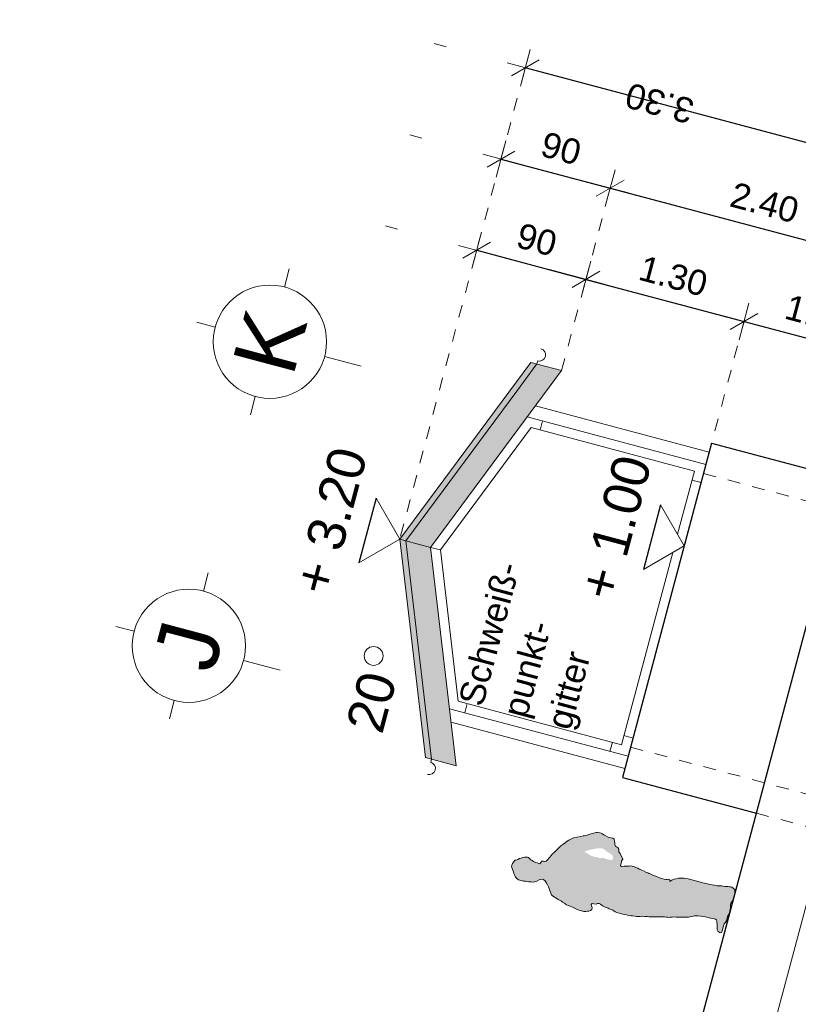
# Model space of a CAD drawing. Header units: metres. Extents: x 4462371 to 4462630, y 5328161 to 5328403.
# Tile 99 of 152: x 4462421.41 to 4462427.59, y 5328317.19 to 5328325.01. Entities that reach past the tile are written whole.
import ezdxf

# ---------------------------------------------------------------- set-up
doc = ezdxf.new("R2010")
doc.units = ezdxf.units.M
doc.header["$PDMODE"] = 65
doc.linetypes.add('AUSGEZOGEN', pattern=[0])
doc.linetypes.add('VERDECKT2_S2', pattern=[0.15, 0.1, -0.05])
for name, color, linetype, lineweight in [('Maßlinie_Allgemein', 7, 'AUSGEZOGEN', 13), ('Raum', 7, 'AUSGEZOGEN', 13), ('Standard', 7, 'AUSGEZOGEN', 13)]:
    doc.layers.add(name, color=color, linetype=linetype, lineweight=lineweight)
doc.styles.add('ARIAL', font='ARIAL.TTF')
doc.dimstyles.new('_DIMSTYLE_12', dxfattribs={"dimtxt": 0.2, "dimasz": 0.3, "dimexe": 0, "dimexo": 0, "dimgap": 0.1, "dimtad": 2, "dimrnd": 0.01, "dimzin": 4, "dimdsep": 46, "dimtxsty": 'ARIAL', "dimblk1": 'ALL_ML_STRICH', "dimblk2": 'ALL_ML_STRICH', "dimsah": 1, "dimcen": 0, "dimclrd": 7, "dimclre": 7, "dimclrt": 7, "dimadec": 0, "dimazin": 0, "dimtfac": 1, "dimtdec": 0, "dimtix": 1, "dimtmove": 2, "dimatfit": 3, "dimfxl": 0, "dimtzin": 0, "dimlwd": 0, "dimlwe": 13, "dimarcsym": 0})
doc.dimstyles.new('_DIMSTYLE_23', dxfattribs={"dimtxt": 0.2, "dimasz": 0.3, "dimexe": 0, "dimexo": 0, "dimgap": 0.1, "dimtad": 2, "dimdec": 1, "dimlfac": 100, "dimrnd": 1, "dimzin": 4, "dimdsep": 46, "dimtxsty": 'ARIAL', "dimblk1": 'ALL_ML_STRICH', "dimblk2": 'ALL_ML_STRICH', "dimsah": 1, "dimcen": 0, "dimclrd": 7, "dimclre": 7, "dimclrt": 7, "dimadec": 0, "dimazin": 0, "dimtfac": 1, "dimtdec": 0, "dimtix": 1, "dimtmove": 2, "dimatfit": 3, "dimfxl": 0, "dimtzin": 0, "dimlwd": 0, "dimlwe": 13, "dimarcsym": 0})
doc.dimstyles.new('_DIMSTYLE_3', dxfattribs={"dimtxt": 0.2, "dimasz": 0.3, "dimexe": 0, "dimexo": 0, "dimgap": 0.1, "dimtad": 2, "dimrnd": 0.005, "dimzin": 4, "dimdsep": 46, "dimtxsty": 'ARIAL', "dimblk1": 'ALL_ML_STRICH', "dimblk2": 'ALL_ML_STRICH', "dimsah": 1, "dimcen": 0, "dimclrd": 7, "dimclre": 7, "dimclrt": 7, "dimadec": 0, "dimazin": 0, "dimtfac": 1, "dimtdec": 0, "dimtix": 1, "dimtmove": 2, "dimatfit": 3, "dimfxl": 0, "dimtzin": 0, "dimlwd": 0, "dimlwe": 13, "dimarcsym": 0})
doc.dimstyles.new('_DIMSTYLE_8', dxfattribs={"dimtxt": 0.2, "dimasz": 0.3, "dimexe": 0, "dimexo": 0, "dimgap": 0.1, "dimtad": 2, "dimdec": 3, "dimrnd": 0.005, "dimzin": 4, "dimdsep": 46, "dimtxsty": 'ARIAL', "dimblk1": 'ALL_ML_STRICH', "dimblk2": 'ALL_ML_STRICH', "dimsah": 1, "dimcen": 0, "dimclrd": 7, "dimclre": 7, "dimclrt": 7, "dimadec": 0, "dimazin": 0, "dimtfac": 1, "dimtdec": 0, "dimtix": 1, "dimtmove": 2, "dimatfit": 3, "dimfxl": 0, "dimtzin": 0, "dimlwd": 0, "dimlwe": 13, "dimarcsym": 0})

# ---------------------------------------------------------------- blocks, each defined once
blk = doc.blocks.new('ALL_ML_STRICH')
at = {"color": 0, "linetype": 'ByBlock', "lineweight": -2}
for p, q in [((-0.3, -0.3), (0.3, 0.3)), ((0, -0.5), (0, 0.5)), ((-1, 0), (0.5, 0))]:
    blk.add_line(p, q, dxfattribs=at)
blk = doc.blocks.new('*D147')
at = {"layer": 'DEFPOINTS', "color": 7, "linetype": 'AUSGEZOGEN', "lineweight": 13}
for p in [(4462443.028, 5328324.9358), (4462425.5437, 5328259.2972), (4462428.6863, 5328258.4602)]:
    blk.add_point(p, dxfattribs=at)
at = {"layer": 'Maßlinie_Allgemein', "color": 7, "linetype": 'AUSGEZOGEN', "lineweight": -2}
for p, q in [((4462428.6863, 5328258.4602), (4462446.1685, 5328324.0994)), ((4462446.1685, 5328324.0994), (4462446.1685, 5328324.0994)), ((4462428.6863, 5328258.4602), (4462428.6863, 5328258.4602))]:
    blk.add_line(p, q, dxfattribs=at)
at = {"layer": 'Maßlinie_Allgemein', "color": 7, "linetype": 'AUSGEZOGEN', "lineweight": 13, "xscale": 0.3, "yscale": 0.3, "zscale": 0.3}
for p, rotation in [((4462446.1685, 5328324.0994), 75.08618508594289), ((4462428.6863, 5328258.4602), 255.0861850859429)]:
    blk.add_blockref('ALL_ML_STRICH', p, dxfattribs=dict(at, rotation=rotation))
at = {"layer": 'Maßlinie_Allgemein', "color": 7, "linetype": 'AUSGEZOGEN', "lineweight": 13, "insert": (4462437.2378, 5328291.3584), "char_height": 0.2, "width": 1.2, "attachment_point": 5, "rotation": 75.08619, "style": 'ARIAL'}
blk.add_mtext('\\A1;{\\A1;{67.92\\H0.132000;\\S5^ ;}}', dxfattribs=at)
blk = doc.blocks.new('*D351')
at = {"layer": 'DEFPOINTS', "color": 7, "linetype": 'AUSGEZOGEN', "lineweight": 13}
for p in [(4462425.04, 5328323.1787), (4462425.7142, 5328322.223), (4462424.4288, 5328320.8837)]:
    blk.add_point(p, dxfattribs=at)
at = {"layer": 'Maßlinie_Allgemein', "color": 7, "linetype": 'AUSGEZOGEN', "lineweight": -2}
for p, q in [((4462425.04, 5328323.1787), (4462425.04, 5328323.1787)), ((4462425.04, 5328323.1787), (4462425.9073, 5328322.9478)), ((4462425.9073, 5328322.9478), (4462425.9073, 5328322.9478))]:
    blk.add_line(p, q, dxfattribs=at)
at = {"layer": 'Maßlinie_Allgemein', "color": 7, "linetype": 'AUSGEZOGEN', "lineweight": 13, "xscale": 0.3, "yscale": 0.3, "zscale": 0.3}
for p, rotation in [((4462425.04, 5328323.1787), 165.0861852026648), ((4462425.9073, 5328322.9478), 345.0861852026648)]:
    blk.add_blockref('ALL_ML_STRICH', p, dxfattribs=dict(at, rotation=rotation))
at = {"layer": 'Maßlinie_Allgemein', "color": 7, "linetype": 'AUSGEZOGEN', "lineweight": 13, "insert": (4462425.5176, 5328323.2621), "char_height": 0.2, "width": 0.8, "attachment_point": 5, "rotation": 345.08619, "style": 'ARIAL'}
blk.add_mtext('\\A1;{\\A1;{90\\H0.132000;\\S^ ;}}', dxfattribs=at)
blk = doc.blocks.new('*D352')
at = {"layer": 'DEFPOINTS', "color": 7, "linetype": 'AUSGEZOGEN', "lineweight": 13}
for p in [(4462425.9073, 5328322.9478), (4462425.7142, 5328322.223), (4462426.9061, 5328321.6469)]:
    blk.add_point(p, dxfattribs=at)
at = {"layer": 'Maßlinie_Allgemein', "color": 7, "linetype": 'AUSGEZOGEN', "lineweight": -2}
for p, q in [((4462425.9073, 5328322.9478), (4462425.9073, 5328322.9478)), ((4462425.9073, 5328322.9478), (4462427.1635, 5328322.6132)), ((4462427.1635, 5328322.6132), (4462427.1635, 5328322.6132))]:
    blk.add_line(p, q, dxfattribs=at)
at = {"layer": 'Maßlinie_Allgemein', "color": 7, "linetype": 'AUSGEZOGEN', "lineweight": 13, "xscale": 0.3, "yscale": 0.3, "zscale": 0.3}
for p, rotation in [((4462425.9073, 5328322.9478), 165.0861852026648), ((4462427.1635, 5328322.6132), 345.0861852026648)]:
    blk.add_blockref('ALL_ML_STRICH', p, dxfattribs=dict(at, rotation=rotation))
at = {"layer": 'Maßlinie_Allgemein', "color": 7, "linetype": 'AUSGEZOGEN', "lineweight": 13, "insert": (4462426.602, 5328322.9734), "char_height": 0.2, "width": 0.8, "attachment_point": 5, "rotation": 345.08619, "style": 'ARIAL'}
blk.add_mtext('\\A1;{\\A1;{1.30\\H0.132000;\\S^ ;}}', dxfattribs=at)
blk = doc.blocks.new('*D353')
at = {"layer": 'DEFPOINTS', "color": 7, "linetype": 'AUSGEZOGEN', "lineweight": 13}
for p in [(4462427.1635, 5328322.6132), (4462426.9061, 5328321.6469), (4462427.969, 5328321.3638)]:
    blk.add_point(p, dxfattribs=at)
at = {"layer": 'Maßlinie_Allgemein', "color": 7, "linetype": 'AUSGEZOGEN', "lineweight": -2}
for p, q in [((4462427.1635, 5328322.6132), (4462427.1635, 5328322.6132)), ((4462427.1635, 5328322.6132), (4462428.2264, 5328322.3301)), ((4462428.2264, 5328322.3301), (4462428.2264, 5328322.3301))]:
    blk.add_line(p, q, dxfattribs=at)
at = {"layer": 'Maßlinie_Allgemein', "color": 7, "linetype": 'AUSGEZOGEN', "lineweight": 13, "xscale": 0.3, "yscale": 0.3, "zscale": 0.3}
for p, rotation in [((4462427.1635, 5328322.6132), 165.0861852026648), ((4462428.2264, 5328322.3301), 345.0861852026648)]:
    blk.add_blockref('ALL_ML_STRICH', p, dxfattribs=dict(at, rotation=rotation))
at = {"layer": 'Maßlinie_Allgemein', "color": 7, "linetype": 'AUSGEZOGEN', "lineweight": 13, "insert": (4462427.7616, 5328322.6644), "char_height": 0.2, "width": 0.8, "attachment_point": 5, "rotation": 345.08619, "style": 'ARIAL'}
blk.add_mtext('\\A1;{\\A1;{1.10\\H0.132000;\\S^ ;}}', dxfattribs=at)
blk = doc.blocks.new('*D359')
at = {"layer": 'DEFPOINTS', "color": 7, "linetype": 'AUSGEZOGEN', "lineweight": 13}
for p in [(4462425.2331, 5328323.9035), (4462425.7142, 5328322.223), (4462424.4288, 5328320.8837)]:
    blk.add_point(p, dxfattribs=at)
at = {"layer": 'Maßlinie_Allgemein', "color": 7, "linetype": 'AUSGEZOGEN', "lineweight": -2}
for p, q in [((4462425.2331, 5328323.9035), (4462425.2331, 5328323.9035)), ((4462425.2331, 5328323.9035), (4462426.1003, 5328323.6725)), ((4462426.1003, 5328323.6725), (4462426.1003, 5328323.6725))]:
    blk.add_line(p, q, dxfattribs=at)
at = {"layer": 'Maßlinie_Allgemein', "color": 7, "linetype": 'AUSGEZOGEN', "lineweight": 13, "xscale": 0.3, "yscale": 0.3, "zscale": 0.3}
for p, rotation in [((4462425.2331, 5328323.9035), 165.0861851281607), ((4462426.1003, 5328323.6725), 345.0861851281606)]:
    blk.add_blockref('ALL_ML_STRICH', p, dxfattribs=dict(at, rotation=rotation))
at = {"layer": 'Maßlinie_Allgemein', "color": 7, "linetype": 'AUSGEZOGEN', "lineweight": 13, "insert": (4462425.7106, 5328323.9868), "char_height": 0.2, "width": 0.8, "attachment_point": 5, "rotation": 345.08619, "style": 'ARIAL'}
blk.add_mtext('\\A1;{\\A1;{90\\H0.132000;\\S^ ;}}', dxfattribs=at)
blk = doc.blocks.new('*D360')
at = {"layer": 'DEFPOINTS', "color": 7, "linetype": 'AUSGEZOGEN', "lineweight": 13}
for p in [(4462426.1003, 5328323.6725), (4462425.7142, 5328322.223), (4462427.969, 5328321.3638)]:
    blk.add_point(p, dxfattribs=at)
at = {"layer": 'Maßlinie_Allgemein', "color": 7, "linetype": 'AUSGEZOGEN', "lineweight": -2}
for p, q in [((4462426.1003, 5328323.6725), (4462426.1003, 5328323.6725)), ((4462426.1003, 5328323.6725), (4462428.4194, 5328323.0548)), ((4462428.4194, 5328323.0548), (4462428.4194, 5328323.0548))]:
    blk.add_line(p, q, dxfattribs=at)
at = {"layer": 'Maßlinie_Allgemein', "color": 7, "linetype": 'AUSGEZOGEN', "lineweight": 13, "xscale": 0.3, "yscale": 0.3, "zscale": 0.3}
for p, rotation in [((4462426.1003, 5328323.6725), 165.0861851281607), ((4462428.4194, 5328323.0548), 345.0861851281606)]:
    blk.add_blockref('ALL_ML_STRICH', p, dxfattribs=dict(at, rotation=rotation))
at = {"layer": 'Maßlinie_Allgemein', "color": 7, "linetype": 'AUSGEZOGEN', "lineweight": 13, "insert": (4462427.3265, 5328323.5564), "char_height": 0.2, "width": 0.8, "attachment_point": 5, "rotation": 345.08619, "style": 'ARIAL'}
blk.add_mtext('\\A1;{\\A1;{2.40\\H0.132000;\\S^ ;}}', dxfattribs=at)
blk = doc.blocks.new('*D366')
at = {"layer": 'DEFPOINTS', "color": 7, "linetype": 'AUSGEZOGEN', "lineweight": 13}
for p in [(4462428.6125, 5328323.7796), (4462427.969, 5328321.3638), (4462424.4288, 5328320.8837)]:
    blk.add_point(p, dxfattribs=at)
at = {"layer": 'Maßlinie_Allgemein', "color": 7, "linetype": 'AUSGEZOGEN', "lineweight": -2}
for p, q in [((4462425.4261, 5328324.6282), (4462425.4261, 5328324.6282)), ((4462428.6125, 5328323.7796), (4462425.4261, 5328324.6282)), ((4462428.6125, 5328323.7796), (4462428.6125, 5328323.7796))]:
    blk.add_line(p, q, dxfattribs=at)
at = {"layer": 'Maßlinie_Allgemein', "color": 7, "linetype": 'AUSGEZOGEN', "lineweight": 13, "xscale": 0.3, "yscale": 0.3, "zscale": 0.3}
for p, rotation in [((4462425.4261, 5328324.6282), 165.0861850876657), ((4462428.6125, 5328323.7796), 345.0861850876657)]:
    blk.add_blockref('ALL_ML_STRICH', p, dxfattribs=dict(at, rotation=rotation))
at = {"layer": 'Maßlinie_Allgemein', "color": 7, "linetype": 'AUSGEZOGEN', "lineweight": 13, "insert": (4462426.4933, 5328324.3476), "char_height": 0.2, "width": 0.8, "attachment_point": 5, "rotation": 165.08619, "style": 'ARIAL'}
blk.add_mtext('\\A1;{\\A1;{3.30\\H0.132000;\\S^ ;}}', dxfattribs=at)
blk = doc.blocks.new('*D387')
at = {"layer": 'DEFPOINTS', "color": 7, "linetype": 'AUSGEZOGEN', "lineweight": 13}
for p in [(4462438.8863, 5328346.0351), (4462414.0791, 5328264.9378), (4462421.133, 5328263.0591)]:
    blk.add_point(p, dxfattribs=at)
at = {"layer": 'Maßlinie_Allgemein', "color": 7, "linetype": 'AUSGEZOGEN', "lineweight": -2}
for p, q in [((4462421.133, 5328263.0591), (4462442.9448, 5328344.9542)), ((4462442.9448, 5328344.9542), (4462442.9448, 5328344.9542)), ((4462421.133, 5328263.0591), (4462421.133, 5328263.0591))]:
    blk.add_line(p, q, dxfattribs=at)
at = {"layer": 'Maßlinie_Allgemein', "color": 7, "linetype": 'AUSGEZOGEN', "lineweight": 13, "xscale": 0.3, "yscale": 0.3, "zscale": 0.3}
for p, rotation in [((4462442.9448, 5328344.9542), 75.08618496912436), ((4462421.133, 5328263.0591), 255.0861849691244)]:
    blk.add_blockref('ALL_ML_STRICH', p, dxfattribs=dict(at, rotation=rotation))
at = {"layer": 'Maßlinie_Allgemein', "color": 7, "linetype": 'AUSGEZOGEN', "lineweight": 13, "insert": (4462431.8439, 5328304.0648), "char_height": 0.2, "width": 1, "attachment_point": 5, "rotation": 75.08618, "style": 'ARIAL'}
blk.add_mtext('\\A1;{\\A1;{84.75\\H0.132000;\\S^ ;}}', dxfattribs=at)
blk = doc.blocks.new('*D390')
at = {"layer": 'DEFPOINTS', "color": 7, "linetype": 'AUSGEZOGEN', "lineweight": 13}
for p in [(4462438.8863, 5328346.0351), (4462408.6273, 5328247.8493), (4462417.2468, 5328245.5536)]:
    blk.add_point(p, dxfattribs=at)
at = {"layer": 'Maßlinie_Allgemein', "color": 7, "linetype": 'AUSGEZOGEN', "lineweight": -2}
for p, q in [((4462417.2468, 5328245.5536), (4462443.6695, 5328344.7612)), ((4462443.6695, 5328344.7612), (4462443.6695, 5328344.7612)), ((4462417.2468, 5328245.5536), (4462417.2468, 5328245.5536))]:
    blk.add_line(p, q, dxfattribs=at)
at = {"layer": 'Maßlinie_Allgemein', "color": 7, "linetype": 'AUSGEZOGEN', "lineweight": 13, "xscale": 0.3, "yscale": 0.3, "zscale": 0.3}
for p, rotation in [((4462443.6695, 5328344.7612), 75.08618496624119), ((4462417.2468, 5328245.5536), 255.0861849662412)]:
    blk.add_blockref('ALL_ML_STRICH', p, dxfattribs=dict(at, rotation=rotation))
at = {"layer": 'Maßlinie_Allgemein', "color": 7, "linetype": 'AUSGEZOGEN', "lineweight": 13, "insert": (4462430.2666, 5328295.2286), "char_height": 0.2, "width": 1.4, "attachment_point": 5, "rotation": 75.08618, "style": 'ARIAL'}
blk.add_mtext('\\A1;{\\A1;{102.66\\H0.132000;\\S5^ ;}}', dxfattribs=at)
blk = doc.blocks.new('*D660')
at = {"layer": 'DEFPOINTS', "color": 7, "linetype": 'AUSGEZOGEN', "lineweight": 13}
for p in [(4462438.4841, 5328345.8835), (4462416.801, 5328264.4716), (4462420.4726, 5328263.4937)]:
    blk.add_point(p, dxfattribs=at)
at = {"layer": 'Maßlinie_Allgemein', "color": 7, "linetype": 'AUSGEZOGEN', "lineweight": -2}
for p, q in [((4462420.4726, 5328263.4937), (4462442.1557, 5328344.9056)), ((4462442.1557, 5328344.9056), (4462442.1557, 5328344.9056)), ((4462420.4726, 5328263.4937), (4462420.4726, 5328263.4937))]:
    blk.add_line(p, q, dxfattribs=at)
at = {"layer": 'Maßlinie_Allgemein', "color": 7, "linetype": 'AUSGEZOGEN', "lineweight": 13, "xscale": 0.3, "yscale": 0.3, "zscale": 0.3}
for p, rotation in [((4462442.1557, 5328344.9056), 75.08618456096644), ((4462420.4726, 5328263.4937), 255.0861845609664)]:
    blk.add_blockref('ALL_ML_STRICH', p, dxfattribs=dict(at, rotation=rotation))
at = {"layer": 'Maßlinie_Allgemein', "color": 7, "linetype": 'AUSGEZOGEN', "lineweight": 13, "insert": (4462431.1191, 5328304.2578), "char_height": 0.2, "width": 1, "attachment_point": 5, "rotation": 75.08618, "style": 'ARIAL'}
blk.add_mtext('\\A1;{\\A1;{84.25\\H0.132000;\\S^ ;}}', dxfattribs=at)
blk = doc.blocks.new('*D669')
at = {"layer": 'DEFPOINTS', "color": 7, "linetype": 'AUSGEZOGEN', "lineweight": 13}
for p in [(4462438.0008, 5328346.0123), (4462426.9103, 5328302.4284), (4462429.8572, 5328301.6435)]:
    blk.add_point(p, dxfattribs=at)
at = {"layer": 'Maßlinie_Allgemein', "color": 7, "linetype": 'AUSGEZOGEN', "lineweight": -2}
for p, q in [((4462429.8572, 5328301.6435), (4462441.431, 5328345.0987)), ((4462441.431, 5328345.0987), (4462441.431, 5328345.0987)), ((4462429.8572, 5328301.6435), (4462429.8572, 5328301.6435))]:
    blk.add_line(p, q, dxfattribs=at)
at = {"layer": 'Maßlinie_Allgemein', "color": 7, "linetype": 'AUSGEZOGEN', "lineweight": 13, "xscale": 0.3, "yscale": 0.3, "zscale": 0.3}
for p, rotation in [((4462441.431, 5328345.0987), 75.08618456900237), ((4462429.8572, 5328301.6435), 255.0861845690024)]:
    blk.add_blockref('ALL_ML_STRICH', p, dxfattribs=dict(at, rotation=rotation))
at = {"layer": 'Maßlinie_Allgemein', "color": 7, "linetype": 'AUSGEZOGEN', "lineweight": 13, "insert": (4462435.4493, 5328323.43), "char_height": 0.2, "width": 1, "attachment_point": 5, "rotation": 75.08618, "style": 'ARIAL'}
blk.add_mtext('\\A1;{\\A1;{44.97\\H0.132000;\\S^ ;}}', dxfattribs=at)
blk = doc.blocks.new('COMPLEXOBJECT_83')
at = {"layer": 'Standard', "color": 7, "linetype": 'AUSGEZOGEN', "lineweight": 18}
for p, q in [((4462422.8701, 5328320.471), (4462422.9087, 5328320.616)), ((4462422.3194, 5328320.152), (4462422.1745, 5328320.1906)), ((4462423.1891, 5328319.9204), (4462423.479, 5328319.8431)), ((4462422.6384, 5328319.6013), (4462422.5998, 5328319.4564))]:
    blk.add_line(p, q, dxfattribs=at)
blk.add_circle((4462422.7542, 5328320.0362), 0.45, dxfattribs=at)
blk = doc.blocks.new('COMPLEXOBJECT_84')
at = {"layer": 'Standard', "color": 7, "linetype": 'AUSGEZOGEN', "lineweight": 18}
for p, q in [((4462423.5135, 5328322.8868), (4462423.5521, 5328323.0317)), ((4462422.9628, 5328322.5678), (4462422.8179, 5328322.6064)), ((4462423.8325, 5328322.3361), (4462424.1224, 5328322.2589)), ((4462423.2818, 5328322.0171), (4462423.2432, 5328321.8722))]:
    blk.add_line(p, q, dxfattribs=at)
blk.add_circle((4462423.3977, 5328322.452), 0.45, dxfattribs=at)

msp = doc.modelspace()

# ---------------------------------------------------------------- hatches: boundary and pattern name
at = {"layer": 'Standard', "linetype": 'AUSGEZOGEN', "lineweight": 18}
for color, points in [(254, [(4462425.46892, 5328322.28837), (4462424.42879, 5328320.88375), (4462424.47785, 5328320.87068), (4462425.11931, 5328321.73692), (4462425.51798, 5328322.2753)]), (255, [(4462425.35796, 5328322.05921), (4462424.47785, 5328320.87068), (4462424.6741, 5328320.81841), (4462425.55421, 5328322.00694), (4462425.71423, 5328322.22303), (4462425.51798, 5328322.2753)]), (254, [(4462424.42879, 5328320.88375), (4462424.63248, 5328319.14785), (4462424.68155, 5328319.13478), (4462424.65021, 5328319.40184), (4462424.47785, 5328320.87068)]), (255, [(4462424.68155, 5328319.13478), (4462424.87779, 5328319.08251), (4462424.84645, 5328319.34957), (4462424.6741, 5328320.81841), (4462424.47785, 5328320.87068), (4462424.65021, 5328319.40184)])]:
    msp.add_hatch(color=color, dxfattribs=at).paths.add_polyline_path(points)
at = {"layer": 'Standard', "linetype": 'AUSGEZOGEN', "lineweight": 13}
for points in [[(4462425.98783, 5328318.35775), (4462425.98058, 5328318.35845), (4462425.96798, 5328318.3618), (4462425.95043, 5328318.36789), (4462425.93425, 5328318.37646), (4462425.92519, 5328318.38242), (4462425.91595, 5328318.38772), (4462425.90622, 5328318.39387), (4462425.89685, 5328318.40134), (4462425.94286, 5328318.41678), (4462425.95621, 5328318.4189), (4462425.98458, 5328318.42413), (4462425.99577, 5328318.42612), (4462426.00635, 5328318.42726), (4462426.03721, 5328318.54313), (4462426.02941, 5328318.54711), (4462426.01699, 5328318.55113), (4462425.9997, 5328318.55289), (4462425.98905, 5328318.55289), (4462425.97787, 5328318.55089), (4462425.95931, 5328318.54519), (4462425.93774, 5328318.53886), (4462425.91816, 5328318.532), (4462425.90631, 5328318.53019), (4462425.89495, 5328318.52753), (4462425.88443, 5328318.52536), (4462425.86773, 5328318.52129), (4462425.81014, 5328318.51035), (4462425.79255, 5328318.50297), (4462425.77089, 5328318.49099), (4462425.75914, 5328318.48417), (4462425.74818, 5328318.47501), (4462425.74734, 5328318.47453), (4462425.73373, 5328318.46609), (4462425.72343, 5328318.45675), (4462425.70947, 5328318.44699), (4462425.69546, 5328318.43439), (4462425.68092, 5328318.41979), (4462425.66775, 5328318.40768), (4462425.65507, 5328318.39472), (4462425.64274, 5328318.38309), (4462425.62887, 5328318.36832), (4462425.62038, 5328318.3578), (4462425.60306, 5328318.33543), (4462425.59259, 5328318.32544), (4462425.58057, 5328318.32296), (4462425.57044, 5328318.32494), (4462425.55745, 5328318.32414), (4462425.54897, 5328318.31362), (4462425.54234, 5328318.30474), (4462425.5327, 5328318.30588), (4462425.51913, 5328318.31092), (4462425.50985, 5328318.31339), (4462425.49234, 5328318.32231), (4462425.47996, 5328318.32916), (4462425.47125, 5328318.33645), (4462425.4606, 5328318.3471), (4462425.45255, 5328318.35422), (4462425.4426, 5328318.35687), (4462425.43279, 5328318.35735), (4462425.41931, 5328318.35739), (4462425.40428, 5328318.35428), (4462425.392, 5328318.35011), (4462425.39207, 5328318.35009), (4462425.38134, 5328318.34548), (4462425.36791, 5328318.3377), (4462425.35385, 5328318.33292), (4462425.34282, 5328318.33443), (4462425.33149, 5328318.31829), (4462425.325, 5328318.30723), (4462425.31784, 5328318.2857), (4462425.319, 5328318.27404), (4462425.32426, 5328318.25914), (4462425.33147, 5328318.24089), (4462425.33576, 5328318.22767), (4462425.34218, 5328318.21176), (4462425.34797, 5328318.19886), (4462425.35531, 5328318.18909), (4462425.36336, 5328318.18198), (4462425.37211, 5328318.17751), (4462425.38254, 5328318.17402), (4462425.39514, 5328318.17067), (4462425.41057, 5328318.16727), (4462425.42803, 5328318.16618), (4462425.43882, 5328318.16401), (4462425.45508, 5328318.1611), (4462425.47104, 5328318.15969), (4462425.48585, 5328318.15929), (4462425.50269, 5328318.1612), (4462425.51825, 5328318.16629), (4462425.5357, 5328318.17584), (4462425.54741, 5328318.17982), (4462425.56474, 5328318.18089), (4462425.57385, 5328318.17776), (4462425.58269, 5328318.1683), (4462425.59216, 5328318.15584), (4462425.60153, 5328318.13771), (4462425.60927, 5328318.12145), (4462425.6144, 5328318.10872), (4462425.61905, 5328318.09684), (4462425.62268, 5328318.08379), (4462425.62781, 5328318.07107), (4462425.63342, 5328318.0575), (4462425.64196, 5328318.04954), (4462425.6634, 5328318.03673), (4462425.67693, 5328318.02887), (4462425.68847, 5328318.02153), (4462425.70266, 5328318.01349), (4462425.71287, 5328318.00651), (4462425.7226, 5328318.00037), (4462425.7394, 5328317.9888), (4462425.75456, 5328317.97908), (4462425.76778, 5328317.97272), (4462425.78184, 5328317.96684), (4462425.8073, 5328317.9558), (4462425.82185, 5328317.94909), (4462425.84417, 5328317.93958), (4462425.86155, 5328317.93283), (4462425.87379, 5328317.92957)], [(4462426.39326, 5328317.88424), (4462426.41006, 5328317.88331), (4462426.42571, 5328317.88341), (4462426.44352, 5328317.88364), (4462426.45899, 5328317.88306), (4462426.47663, 5328317.88263), (4462426.49011, 5328317.88259), (4462426.50293, 5328317.88273), (4462426.51274, 5328317.88224), (4462426.52273, 5328317.88243), (4462426.53254, 5328317.88194), (4462426.54633, 5328317.88039), (4462426.55898, 5328317.87987), (4462426.56994, 5328317.87837), (4462426.5801, 5328317.87921), (4462426.59177, 5328317.88037), (4462426.60561, 5328317.88165), (4462426.62457, 5328317.88087), (4462426.64835, 5328317.8795), (4462426.65901, 5328317.87951), (4462426.67098, 5328317.87915), (4462426.6838, 5328317.87929), (4462426.69446, 5328317.8793), (4462426.70727, 5328317.87943), (4462426.72226, 5328317.8797), (4462426.73561, 5328317.88182), (4462426.74763, 5328317.8843), (4462426.7692, 5328317.89063), (4462426.78219, 5328317.89143), (4462426.79749, 5328317.8902), (4462426.81892, 5328317.88804), (4462426.83669, 5328317.88544), (4462426.85362, 5328317.88235), (4462426.8679, 5328317.87996), (4462426.88532, 5328317.87603), (4462426.90008, 5328317.87281), (4462426.91467, 5328317.86893), (4462426.92546, 5328317.86677), (4462426.93576, 5328317.86545), (4462426.94513, 5328317.85798), (4462426.94664, 5328317.84763), (4462426.94615, 5328317.83782), (4462426.94863, 5328317.8258), (4462426.9493, 5328317.81497), (4462426.94895, 5328317.80299), (4462426.95015, 5328317.7835), (4462426.95736, 5328317.76525), (4462426.97287, 5328317.75685), (4462426.98437, 5328317.75734), (4462426.98958, 5328317.77157), (4462427.00053, 5328317.81269), (4462427.0064, 5328317.82674), (4462427.01219, 5328317.83515), (4462427.02293, 5328317.85146), (4462427.02911, 5328317.87467), (4462427.0326, 5328317.8851), (4462427.04095, 5328317.89779), (4462427.04647, 5328317.91052), (4462427.05119, 5328317.92559), (4462427.05282, 5328317.94505), (4462427.05463, 5328317.9545), (4462427.05516, 5328317.96714), (4462427.05515, 5328317.9778), (4462427.05736, 5328317.99141), (4462427.06686, 5328318.00308), (4462427.07746, 5328318.02156), (4462427.0825, 5328318.03513), (4462427.08956, 5328318.06166), (4462427.09093, 5328318.07478), (4462427.09083, 5328318.10108), (4462427.06678, 5328318.11743), (4462427.05684, 5328318.12008), (4462427.0472, 5328318.12123), (4462427.03774, 5328318.12303), (4462427.02744, 5328318.12436), (4462427.01312, 5328318.12392), (4462426.99734, 5328318.12598), (4462426.98589, 5328318.12833), (4462426.9759, 5328318.12814), (4462426.96242, 5328318.12819), (4462426.94929, 5328318.12956), (4462426.93567, 5328318.13176), (4462426.92622, 5328318.13357), (4462426.90897, 5328318.13816), (4462426.8962, 5328318.14086), (4462426.88457, 5328318.14253), (4462426.87361, 5328318.14403), (4462426.86084, 5328318.14672), (4462426.85023, 5328318.14955), (4462426.83612, 5328318.15259), (4462426.72009, 5328318.1835), (4462426.69918, 5328318.18765), (4462426.6864, 5328318.19034), (4462426.67177, 5328318.1914), (4462426.65895, 5328318.19126), (4462426.64295, 5328318.18984), (4462426.62408, 5328318.18564), (4462426.60972, 5328318.18236), (4462426.59093, 5328318.17316), (4462426.57449, 5328318.16476), (4462426.57316, 5328318.17576), (4462426.56459, 5328318.18089), (4462426.55358, 5328318.17956), (4462426.54341, 5328318.17871), (4462426.50562, 5328318.18878), (4462426.48643, 5328318.19673), (4462426.4722, 5328318.20195), (4462426.46309, 5328318.20507), (4462426.4535, 5328318.20905), (4462426.44307, 5328318.21254), (4462426.42786, 5328318.21943), (4462426.41827, 5328318.22341), (4462426.4085, 5328318.22672), (4462426.39859, 5328318.2322), (4462426.38339, 5328318.23909), (4462426.36389, 5328318.24854), (4462426.35248, 5328318.25371), (4462426.34223, 5328318.25786), (4462426.33131, 5328318.26219), (4462426.32092, 5328318.2685), (4462426.30355, 5328318.27527), (4462426.28816, 5328318.28149), (4462426.27375, 5328318.28604), (4462426.25978, 5328318.28692), (4462426.2486, 5328318.28493), (4462426.24361, 5328318.28484), (4462426.23114, 5328318.28603), (4462426.22115, 5328318.28585), (4462426.21032, 5328318.28518), (4462426.19065, 5328318.28332), (4462426.18208, 5328318.28845), (4462426.18561, 5328318.30171), (4462426.18901, 5328318.31713), (4462426.19099, 5328318.32726), (4462426.20054, 5328318.34176), (4462426.19655, 5328318.35347), (4462426.18585, 5328318.37195), (4462426.17824, 5328318.38604), (4462426.16962, 5328318.39899), (4462426.16913, 5328318.41049), (4462426.16895, 5328318.42047), (4462426.16081, 5328318.43258), (4462426.15175, 5328318.43854), (4462426.14353, 5328318.445), (4462426.13623, 5328318.45759), (4462426.13623, 5328318.46824), (4462426.1356, 5328318.4819), (4462426.13087, 5328318.49878), (4462426.12119, 5328318.50776), (4462426.10558, 5328318.51049), (4462426.09082, 5328318.51371), (4462426.07773, 5328318.51791), (4462426.06009, 5328318.52899), (4462426.0497, 5328318.53532), (4462426.03816, 5328318.54264), (4462426.03721, 5328318.54313), (4462426.00635, 5328318.42726), (4462426.01477, 5328318.42816), (4462426.02825, 5328318.42812), (4462426.04121, 5328318.42609), (4462426.05389, 5328318.41774), (4462426.07083, 5328318.404), (4462426.07971, 5328318.39737), (4462426.08812, 5328318.39158), (4462426.09735, 5328318.38628), (4462426.10973, 5328318.37943), (4462426.11809, 5328318.37082), (4462426.12419, 5328318.35641), (4462426.12155, 5328318.34647), (4462426.11841, 5328318.33736), (4462426.10652, 5328318.33271), (4462426.0548, 5328318.34649), (4462426.03809, 5328318.35307), (4462426.0247, 5328318.34811), (4462426.01559, 5328318.35125), (4462425.99305, 5328318.35725), (4462425.98783, 5328318.35775), (4462425.87379, 5328317.92957), (4462425.89205, 5328317.92471), (4462425.90703, 5328317.92498), (4462425.91954, 5328317.92662), (4462425.92971, 5328317.92746), (4462425.94429, 5328317.93423), (4462425.95556, 5328317.94188), (4462425.95662, 5328317.95651), (4462425.95316, 5328317.97021), (4462425.94985, 5328317.98175), (4462425.95846, 5328317.99011), (4462425.97124, 5328317.98741), (4462425.98799, 5328317.98366), (4462425.9997, 5328317.98764), (4462426.01155, 5328317.98945), (4462426.02295, 5328317.98429), (4462426.0394, 5328317.97139), (4462426.05112, 5328317.96472), (4462426.06102, 5328317.95923), (4462426.08303, 5328317.95124), (4462426.09347, 5328317.94775), (4462426.11133, 5328317.94016), (4462426.12026, 5328317.93636), (4462426.12981, 5328317.92955), (4462426.13953, 5328317.92341), (4462426.1539, 5328317.91603), (4462426.19103, 5328317.90614), (4462426.20049, 5328317.90433), (4462426.21393, 5328317.90147), (4462426.2287, 5328317.89824), (4462426.23864, 5328317.89559), (4462426.25641, 5328317.893), (4462426.26671, 5328317.89167), (4462426.27785, 5328317.89084), (4462426.29761, 5328317.8877), (4462426.31007, 5328317.88651), (4462426.32506, 5328317.88678), (4462426.33836, 5328317.88608), (4462426.35635, 5328317.88697), (4462426.3743, 5328317.88503)]]:
    msp.add_hatch(color=176, dxfattribs=at).paths.add_polyline_path(points)

# ---------------------------------------------------------------- linework, layer by layer
at = {"layer": 'Raum', "color": 52, "linetype": 'AUSGEZOGEN', "lineweight": 13}
msp.add_lwpolyline([(4462425.34282, 5328318.33443), (4462425.35385, 5328318.33292), (4462425.36791, 5328318.3377), (4462425.38134, 5328318.34548), (4462425.39257, 5328318.3503), (4462425.40428, 5328318.35428), (4462425.41931, 5328318.35739), (4462425.43279, 5328318.35735), (4462425.4426, 5328318.35687), (4462425.45255, 5328318.35422), (4462425.4606, 5328318.3471), (4462425.47125, 5328318.33645), (4462425.47996, 5328318.32916), (4462425.49234, 5328318.32231), (4462425.50985, 5328318.31339), (4462425.51913, 5328318.31092), (4462425.5327, 5328318.30588), (4462425.54234, 5328318.30474), (4462425.54897, 5328318.31362), (4462425.55745, 5328318.32414), (4462425.57044, 5328318.32494), (4462425.58057, 5328318.32296), (4462425.59259, 5328318.32544), (4462425.60306, 5328318.33543), (4462425.62038, 5328318.3578), (4462425.62887, 5328318.36832), (4462425.64274, 5328318.38309), (4462425.65507, 5328318.39472), (4462425.66775, 5328318.40768), (4462425.68092, 5328318.41979), (4462425.69546, 5328318.43439), (4462425.70947, 5328318.44699), (4462425.72343, 5328318.45675), (4462425.73373, 5328318.46609), (4462425.74734, 5328318.47453), (4462425.74818, 5328318.47501), (4462425.75914, 5328318.48417), (4462425.77089, 5328318.49099), (4462425.79255, 5328318.50297), (4462425.81014, 5328318.51035), (4462425.86773, 5328318.52129), (4462425.88443, 5328318.52536), (4462425.89495, 5328318.52753), (4462425.90631, 5328318.53019), (4462425.91816, 5328318.532), (4462425.93774, 5328318.53886), (4462425.95931, 5328318.54519), (4462425.97787, 5328318.55089), (4462425.98905, 5328318.55289), (4462425.9997, 5328318.55289), (4462426.01699, 5328318.55113), (4462426.02941, 5328318.54711), (4462426.03816, 5328318.54264), (4462426.0497, 5328318.53532), (4462426.06009, 5328318.52899), (4462426.07773, 5328318.51791), (4462426.09082, 5328318.51371), (4462426.10558, 5328318.51049), (4462426.12119, 5328318.50776), (4462426.13087, 5328318.49878), (4462426.1356, 5328318.4819), (4462426.13623, 5328318.46824), (4462426.13623, 5328318.45759), (4462426.14353, 5328318.445), (4462426.15175, 5328318.43854), (4462426.16081, 5328318.43258), (4462426.16895, 5328318.42047), (4462426.16913, 5328318.41049), (4462426.16962, 5328318.39899), (4462426.17824, 5328318.38604), (4462426.18585, 5328318.37195), (4462426.19655, 5328318.35347), (4462426.20054, 5328318.34176), (4462426.19099, 5328318.32726), (4462426.18901, 5328318.31713), (4462426.18561, 5328318.30171), (4462426.18208, 5328318.28845), (4462426.19065, 5328318.28332), (4462426.21032, 5328318.28518), (4462426.22115, 5328318.28585), (4462426.23114, 5328318.28603), (4462426.24361, 5328318.28484), (4462426.2486, 5328318.28493), (4462426.25978, 5328318.28692), (4462426.27375, 5328318.28604), (4462426.28816, 5328318.28149), (4462426.30355, 5328318.27527), (4462426.32092, 5328318.2685), (4462426.33131, 5328318.26219), (4462426.34223, 5328318.25786), (4462426.35248, 5328318.25371), (4462426.36389, 5328318.24854), (4462426.38339, 5328318.23909), (4462426.39859, 5328318.2322), (4462426.4085, 5328318.22672), (4462426.41827, 5328318.22341), (4462426.42786, 5328318.21943), (4462426.44307, 5328318.21254), (4462426.4535, 5328318.20905), (4462426.46309, 5328318.20507), (4462426.4722, 5328318.20195), (4462426.48643, 5328318.19673), (4462426.50562, 5328318.18878), (4462426.54341, 5328318.17871), (4462426.55358, 5328318.17956), (4462426.56459, 5328318.18089), (4462426.57316, 5328318.17576), (4462426.57449, 5328318.16476), (4462426.59093, 5328318.17316), (4462426.60972, 5328318.18236), (4462426.62408, 5328318.18564), (4462426.64295, 5328318.18984), (4462426.65895, 5328318.19126), (4462426.67177, 5328318.1914), (4462426.6864, 5328318.19034), (4462426.69918, 5328318.18765), (4462426.72009, 5328318.1835), (4462426.83612, 5328318.15259), (4462426.85023, 5328318.14955), (4462426.86084, 5328318.14672), (4462426.87361, 5328318.14403), (4462426.88457, 5328318.14253), (4462426.8962, 5328318.14086), (4462426.90897, 5328318.13816), (4462426.92622, 5328318.13357), (4462426.93567, 5328318.13176), (4462426.94929, 5328318.12956), (4462426.96242, 5328318.12819), (4462426.9759, 5328318.12814), (4462426.98589, 5328318.12833), (4462426.99734, 5328318.12598), (4462427.01312, 5328318.12392), (4462427.02744, 5328318.12436), (4462427.03774, 5328318.12303), (4462427.0472, 5328318.12123), (4462427.05684, 5328318.12008), (4462427.06678, 5328318.11743), (4462427.09083, 5328318.10108), (4462427.09093, 5328318.07478), (4462427.08956, 5328318.06166), (4462427.0825, 5328318.03513), (4462427.07746, 5328318.02156), (4462427.06686, 5328318.00308), (4462427.05736, 5328317.99141), (4462427.05515, 5328317.9778), (4462427.05516, 5328317.96714), (4462427.05463, 5328317.9545), (4462427.05282, 5328317.94505), (4462427.05119, 5328317.92559), (4462427.04647, 5328317.91052), (4462427.04095, 5328317.89779), (4462427.0326, 5328317.8851), (4462427.02911, 5328317.87467), (4462427.02293, 5328317.85146), (4462427.01219, 5328317.83515), (4462427.0064, 5328317.82674), (4462427.00053, 5328317.81269), (4462426.98958, 5328317.77157), (4462426.98437, 5328317.75734), (4462426.97287, 5328317.75685), (4462426.95736, 5328317.76525), (4462426.95015, 5328317.7835), (4462426.94895, 5328317.80299), (4462426.9493, 5328317.81497), (4462426.94863, 5328317.8258), (4462426.94615, 5328317.83782), (4462426.94664, 5328317.84763), (4462426.94513, 5328317.85798), (4462426.93576, 5328317.86545), (4462426.92546, 5328317.86677), (4462426.91467, 5328317.86893), (4462426.90008, 5328317.87281), (4462426.88532, 5328317.87603), (4462426.8679, 5328317.87996), (4462426.85362, 5328317.88235), (4462426.83669, 5328317.88544), (4462426.81892, 5328317.88804), (4462426.79749, 5328317.8902), (4462426.78219, 5328317.89143), (4462426.7692, 5328317.89063), (4462426.74763, 5328317.8843), (4462426.73561, 5328317.88182), (4462426.72226, 5328317.8797), (4462426.70727, 5328317.87943), (4462426.69446, 5328317.8793), (4462426.6838, 5328317.87929), (4462426.67098, 5328317.87915), (4462426.65901, 5328317.87951), (4462426.64835, 5328317.8795), (4462426.62457, 5328317.88087), (4462426.60561, 5328317.88165), (4462426.59177, 5328317.88037), (4462426.5801, 5328317.87921), (4462426.56994, 5328317.87837), (4462426.55898, 5328317.87987), (4462426.54633, 5328317.88039), (4462426.53254, 5328317.88194), (4462426.52273, 5328317.88243), (4462426.51274, 5328317.88224), (4462426.50293, 5328317.88273), (4462426.49011, 5328317.88259), (4462426.47663, 5328317.88263), (4462426.45899, 5328317.88306), (4462426.44352, 5328317.88364), (4462426.42571, 5328317.88341), (4462426.41006, 5328317.88331), (4462426.39326, 5328317.88424), (4462426.3743, 5328317.88503), (4462426.35635, 5328317.88697), (4462426.33836, 5328317.88608), (4462426.32506, 5328317.88678), (4462426.31007, 5328317.88651), (4462426.29761, 5328317.8877), (4462426.27785, 5328317.89084), (4462426.26671, 5328317.89167), (4462426.25641, 5328317.893), (4462426.23864, 5328317.89559), (4462426.2287, 5328317.89824), (4462426.21393, 5328317.90147), (4462426.20049, 5328317.90433), (4462426.19103, 5328317.90614), (4462426.1539, 5328317.91603), (4462426.13953, 5328317.92341), (4462426.12981, 5328317.92955), (4462426.12026, 5328317.93636), (4462426.11133, 5328317.94016), (4462426.09347, 5328317.94775), (4462426.08303, 5328317.95124), (4462426.06102, 5328317.95923), (4462426.05112, 5328317.96472), (4462426.0394, 5328317.97139), (4462426.02295, 5328317.98429), (4462426.01155, 5328317.98945), (4462425.9997, 5328317.98764), (4462425.98799, 5328317.98366), (4462425.97124, 5328317.98741), (4462425.95846, 5328317.99011), (4462425.94985, 5328317.98175), (4462425.95316, 5328317.97021), (4462425.95662, 5328317.95651), (4462425.95556, 5328317.94188), (4462425.94429, 5328317.93423), (4462425.92971, 5328317.92746), (4462425.91954, 5328317.92662), (4462425.90703, 5328317.92498), (4462425.89205, 5328317.92471), (4462425.86155, 5328317.93283), (4462425.84417, 5328317.93958), (4462425.82185, 5328317.94909), (4462425.8073, 5328317.9558), (4462425.78184, 5328317.96684), (4462425.76778, 5328317.97272), (4462425.75456, 5328317.97908), (4462425.7394, 5328317.9888), (4462425.7226, 5328318.00037), (4462425.71287, 5328318.00651), (4462425.70266, 5328318.01349), (4462425.68847, 5328318.02153), (4462425.67693, 5328318.02887), (4462425.6634, 5328318.03673), (4462425.64196, 5328318.04954), (4462425.63342, 5328318.0575), (4462425.62781, 5328318.07107), (4462425.62268, 5328318.08379), (4462425.61905, 5328318.09684), (4462425.6144, 5328318.10872), (4462425.60927, 5328318.12145), (4462425.60153, 5328318.13771), (4462425.59216, 5328318.15584), (4462425.58269, 5328318.1683), (4462425.57385, 5328318.17776), (4462425.56474, 5328318.18089), (4462425.54741, 5328318.17982), (4462425.5357, 5328318.17584), (4462425.51825, 5328318.16629), (4462425.50269, 5328318.1612), (4462425.48585, 5328318.15929), (4462425.47104, 5328318.15969), (4462425.45508, 5328318.1611), (4462425.43882, 5328318.16401), (4462425.42803, 5328318.16618), (4462425.41057, 5328318.16727), (4462425.39514, 5328318.17067), (4462425.38254, 5328318.17402), (4462425.37211, 5328318.17751), (4462425.36336, 5328318.18198), (4462425.35531, 5328318.18909), (4462425.34797, 5328318.19886), (4462425.34218, 5328318.21176), (4462425.33576, 5328318.22767), (4462425.33147, 5328318.24089), (4462425.32426, 5328318.25914), (4462425.319, 5328318.27404), (4462425.31784, 5328318.2857), (4462425.325, 5328318.30723), (4462425.33149, 5328318.31829), (4462425.34282, 5328318.33443)], close=True, dxfattribs=at)
at = {"layer": 'Standard', "color": 7, "linetype": 'AUSGEZOGEN', "lineweight": 25}
for p, q in [((4462419.71176, 5328290.36072), (4462434.78923, 5328346.9711)), ((4462426.9061, 5328321.64688), (4462426.19834, 5328318.98952)), ((4462426.9061, 5328321.64688), (4462427.96904, 5328321.36378)), ((4462424.2408, 5328321.20822), (4462424.10431, 5328320.69576)), ((4462426.50072, 5328321.15514), (4462426.36423, 5328320.64267)), ((4462426.19834, 5328318.98952), (4462427.26128, 5328318.70641))]:
    msp.add_line(p, q, dxfattribs=at)
at = {"layer": 'Standard', "color": 7, "linetype": 'AUSGEZOGEN', "lineweight": 18}
for p, q in [((4462435.34009, 5328346.82439), (4462415.09827, 5328270.82378)), ((4462424.42879, 5328320.88375), (4462425.46892, 5328322.28837)), ((4462425.35796, 5328322.05921), (4462425.51798, 5328322.2753)), ((4462425.71423, 5328322.22303), (4462425.46892, 5328322.28837)), ((4462424.6741, 5328320.81841), (4462425.71423, 5328322.22303)), ((4462424.47785, 5328320.87068), (4462425.35796, 5328322.05921)), ((4462425.5062, 5328321.94211), (4462426.88679, 5328321.57441)), ((4462425.44219, 5328321.85567), (4462426.86106, 5328321.47777)), ((4462424.42879, 5328320.88375), (4462424.63248, 5328319.14785)), ((4462424.47785, 5328320.87068), (4462424.42879, 5328320.88375)), ((4462424.47785, 5328320.87068), (4462424.65021, 5328319.40184)), ((4462424.6741, 5328320.81841), (4462424.47785, 5328320.87068)), ((4462424.6741, 5328320.81841), (4462424.87779, 5328319.08251)), ((4462424.82452, 5328319.53652), (4462426.24338, 5328319.15862)), ((4462424.83705, 5328319.42969), (4462426.21764, 5328319.06199)), ((4462424.65021, 5328319.40184), (4462424.68155, 5328319.13478)), ((4462424.87779, 5328319.08251), (4462424.63248, 5328319.14785))]:
    msp.add_line(p, q, dxfattribs=at)
at = {"layer": 'Standard', "color": 52, "linetype": 'AUSGEZOGEN', "lineweight": 13}
for p, q in [((4462424.79798, 5328324.7955), (4462424.70135, 5328324.82124)), ((4462424.60495, 5328324.07077), (4462424.50832, 5328324.0965)), ((4462424.3153, 5328323.37177), (4462424.41193, 5328323.34603))]:
    msp.add_line(p, q, dxfattribs=at)
at = {"layer": 'Standard', "color": 7, "linetype": 'VERDECKT2_S2', "lineweight": 18}
for p, q in [((4462425.23306, 5328323.90348), (4462425.42608, 5328324.62821)), ((4462425.23306, 5328323.90348), (4462424.42879, 5328320.88375)), ((4462425.90725, 5328322.94777), (4462426.10028, 5328323.6725)), ((4462425.71423, 5328322.22303), (4462425.90725, 5328322.94777)), ((4462427.16346, 5328322.61319), (4462426.9061, 5328321.64688)), ((4462426.84175, 5328321.4053), (4462431.14196, 5328320.26)), ((4462426.26268, 5328319.23109), (4462430.56288, 5328318.08579)), ((4462427.26128, 5328318.70641), (4462428.32434, 5328318.42328))]:
    msp.add_line(p, q, dxfattribs=at)
at = {"layer": 'Standard', "color": 7, "linetype": 'AUSGEZOGEN', "lineweight": 13}
for p, q in [((4462425.52442, 5328322.29946), (4462425.51798, 5328322.2753)), ((4462424.75205, 5328320.79765), (4462425.47214, 5328321.77008)), ((4462426.76928, 5328321.4246), (4462425.47214, 5328321.77008)), ((4462425.54461, 5328321.75078), (4462425.56391, 5328321.82325)), ((4462426.63554, 5328320.92244), (4462426.76928, 5328321.4246)), ((4462426.74998, 5328321.35213), (4462426.82245, 5328321.33283)), ((4462424.42879, 5328320.88375), (4462424.2408, 5328321.20822)), ((4462426.68871, 5328320.83066), (4462426.50072, 5328321.15514)), ((4462424.42879, 5328320.88375), (4462424.10431, 5328320.69576)), ((4462426.68871, 5328320.83066), (4462426.36423, 5328320.64267)), ((4462424.75205, 5328320.79765), (4462424.6741, 5328320.81841)), ((4462424.75205, 5328320.79765), (4462424.89307, 5328319.59587)), ((4462426.19021, 5328319.2504), (4462426.59693, 5328320.77749)), ((4462426.19021, 5328319.2504), (4462424.89307, 5328319.59587)), ((4462424.96554, 5328319.57657), (4462424.94624, 5328319.5041)), ((4462426.11773, 5328319.2697), (4462426.09843, 5328319.19723)), ((4462426.20951, 5328319.32287), (4462426.28198, 5328319.30357)), ((4462424.67511, 5328319.11062), (4462424.68155, 5328319.13478))]:
    msp.add_line(p, q, dxfattribs=at)
at = {"layer": 'Standard', "color": 7, "linetype": 'AUSGEZOGEN', "lineweight": 18}
msp.add_circle((4462424.22173, 5328319.95561), 0.075, dxfattribs=at)
at = {"layer": 'Standard', "color": 7, "linetype": 'AUSGEZOGEN', "lineweight": 13}
for centre, start, end in [((4462425.53729, 5328322.34777), 255.086186, 75.086185), ((4462424.66224, 5328319.06231), 255.086185, 75.086184)]:
    msp.add_arc(centre, 0.05, start, end, dxfattribs=at)

# ---------------------------------------------------------------- block references
at = {"layer": 'Standard', "color": 7, "linetype": 'AUSGEZOGEN', "lineweight": 18}
for name in ['COMPLEXOBJECT_84', 'COMPLEXOBJECT_83']:
    msp.add_blockref(name, (0, 0), dxfattribs=at)

# ---------------------------------------------------------------- texts
at = {"layer": 'Standard', "color": 7, "linetype": 'AUSGEZOGEN', "lineweight": 18, "rotation": 75.086185, "style": 'ARIAL'}
for s, insert, char_height, width, attachment_point in [('\\W0.99;K', (4462423.39766, 5328322.45195), 0.5, 0.7133192, 5), ('\\W1.00;+\\~3.20', (4462424.02761, 5328320.9906), 0.3, 1.3299746, 8), ('\\W0.98;+\\~1.00', (4462426.28753, 5328320.93751), 0.3, 1.3270955, 8), ('\\W0.98;J', (4462422.75424, 5328320.03617), 0.5, 0.5954418, 5), ('\\W1.00;20', (4462424.35218, 5328319.54938), 0.3, 0.6199681, 8)]:
    msp.add_mtext(s, dxfattribs=dict(at, insert=insert, char_height=char_height, width=width, attachment_point=attachment_point))
at = {"layer": 'Standard', "color": 7, "linetype": 'AUSGEZOGEN', "lineweight": 18, "insert": (4462424.89307, 5328319.59587), "char_height": 0.2, "width": 1.2703086, "attachment_point": 1, "rotation": 75.086185, "line_spacing_factor": 1.084337, "style": 'ARIAL'}
msp.add_mtext('{\\fArial|i0|b0;\\H0.200000;\\W1.000000;\\C7;Schweiß-}\\P{\\fArial|i0|b0;\\H0.200000;\\W1.000000;\\C7;punkt-}\\P{\\fArial|i0|b0;\\H0.200000;\\W1.000000;\\C7;gitter}\\P', dxfattribs=at)

# ---------------------------------------------------------------- dimensions: what is measured, and where the dimension line sits
at = {"layer": 'Maßlinie_Allgemein', "color": 7, "linetype": 'AUSGEZOGEN', "lineweight": 13}
for base, p1, p2, angle, dimstyle, picture, middle in [((4462443.66951, 5328344.76118), (4462417.24681, 5328245.55364), (4462443.66951, 5328344.76118), 75.086185, '_DIMSTYLE_8', '*D390', (4462430.26661, 5328295.22856)), ((4462442.94477, 5328344.9542), (4462421.13302, 5328263.05909), (4462442.94477, 5328344.9542), 75.086185, '_DIMSTYLE_3', '*D387', (4462431.84388, 5328304.0648)), ((4462441.43096, 5328345.09867), (4462429.85722, 5328301.64353), (4462441.43096, 5328345.09867), 75.086185, '_DIMSTYLE_3', '*D669', (4462435.44927, 5328323.42998)), ((4462442.15569, 5328344.90565), (4462420.47263, 5328263.49369), (4462442.15569, 5328344.90565), 75.086185, '_DIMSTYLE_3', '*D660', (4462431.11915, 5328304.25782)), ((4462446.16849, 5328324.09938), (4462428.68631, 5328258.46021), (4462446.16849, 5328324.09938), 75.086185, '_DIMSTYLE_8', '*D147', (4462437.23783, 5328291.35838)), ((4462425.42608, 5328324.62821), (4462428.61246, 5328323.77956), (4462425.42608, 5328324.62821), 165.086185, '_DIMSTYLE_12', '*D366', (4462426.49334, 5328324.34763)), ((4462426.10028, 5328323.6725), (4462425.23306, 5328323.90348), (4462426.10028, 5328323.6725), 345.086185, '_DIMSTYLE_23', '*D359', (4462425.71061, 5328323.98679)), ((4462428.41943, 5328323.05483), (4462426.10028, 5328323.6725), (4462428.41943, 5328323.05483), 345.086185, '_DIMSTYLE_12', '*D360', (4462427.3265, 5328323.55642)), ((4462425.90725, 5328322.94777), (4462425.04003, 5328323.17874), (4462425.90725, 5328322.94777), 345.086185, '_DIMSTYLE_23', '*D351', (4462425.51758, 5328323.26205)), ((4462427.16346, 5328322.61319), (4462425.90725, 5328322.94777), (4462427.16346, 5328322.61319), 345.086185, '_DIMSTYLE_12', '*D352', (4462426.60203, 5328322.97337)), ((4462428.22641, 5328322.33009), (4462427.16346, 5328322.61319), (4462428.22641, 5328322.33009), 345.086185, '_DIMSTYLE_12', '*D353', (4462427.76158, 5328322.6644))]:
    dim = msp.add_linear_dim(base=base, p1=p1, p2=p2, angle=angle, dimstyle=dimstyle, override={"dimpost": '<>', "dimclrd": 7, "dimclre": 7, "dimclrt": 7, "dimlwd": 0, "dimlwe": 13}, dxfattribs=at)
    dim.commit()
    dim.dimension.update_dxf_attribs({"geometry": picture, "text_midpoint": middle, "dimtype": 160})

doc.saveas('drawing.dxf')
